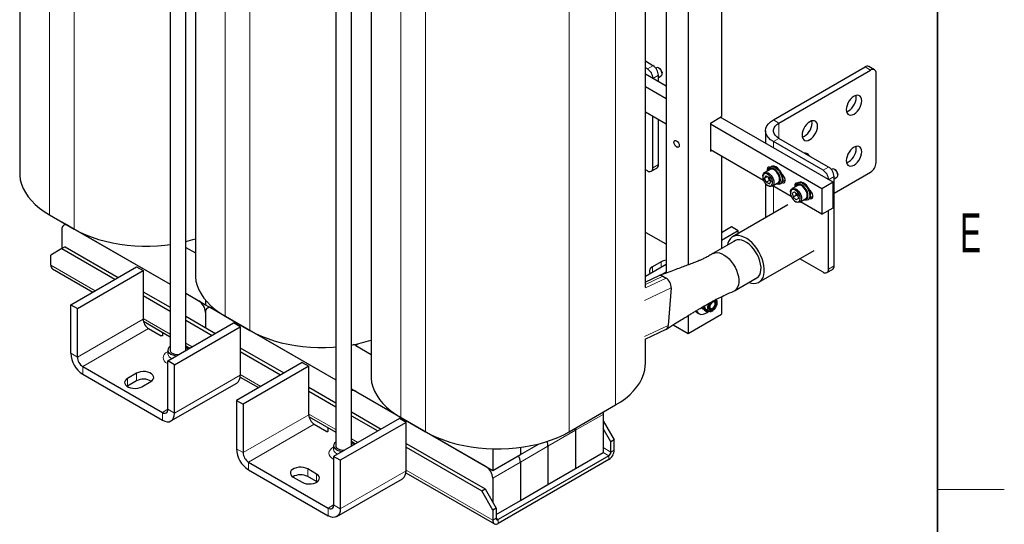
# Model space of a CAD drawing. Header units: millimetres. Extents: x 5 to 418, y 2 to 292.
# Tile 17 of 22: x 326 to 414, y 54 to 99. Entities that reach past the tile are written whole.
import ezdxf

# ---------------------------------------------------------------- set-up
doc = ezdxf.new("R2010")
doc.units = ezdxf.units.MM
doc.layers.add('SLD-0', color=7, linetype='Continuous')
doc.styles.add('SLDTEXTSTYLE0', font='TXT', dxfattribs={"width": 0.605})

msp = doc.modelspace()

# ---------------------------------------------------------------- linework, layer by layer
at = {"color": 7, "linetype": 'Continuous', "lineweight": 25}
for p, q in [((383.7032, 128.4007), (383.7032, 76.6574)), ((385.6831, 127.2577), (385.6831, 77.3919)), ((325.774, 125.0418), (325.774, 85.6029)), ((339.2474, 122.261), (339.2474, 69.7543)), ((340.6474, 69.7543), (340.6474, 122.261)), ((341.5142, 115.9552), (341.5142, 76.5163)), ((354.0967, 113.6888), (354.0967, 61.182)), ((355.4967, 61.182), (355.4967, 113.6888)), ((388.653, 109.8815), (388.653, 90.6764)), ((381.8395, 75.3575), (381.8395, 107.983)), ((357.2543, 106.8686), (357.2543, 67.4297)), ((382.5153, 95.2484), (381.8395, 95.6385)), ((382.0203, 94.9626), (381.8395, 95.067)), ((383.7032, 93.4195), (381.8395, 94.4954)), ((382.8286, 95.0567), (382.7683, 95.0219)), ((383.0994, 95.0008), (383.0387, 95.0359)), ((383.328, 94.6649), (383.3356, 94.5917)), ((383.3356, 94.5215), (383.3356, 94.5917)), ((393.3057, 90.3907), (401.5223, 95.1341)), ((393.8007, 90.105), (402.0173, 94.8483)), ((402.3672, 94.883), (401.8723, 95.1687)), ((402.5123, 86.5604), (402.5123, 94.5625)), ((383.0102, 93.8196), (383.0102, 94.3911)), ((383.0102, 94.1917), (383.2486, 94.3292)), ((383.7032, 92.2766), (381.8395, 93.3524)), ((383.7032, 89.9902), (381.8395, 91.0661)), ((382.5153, 86.1032), (382.5153, 90.676)), ((383.0102, 86.389), (383.0102, 90.3903)), ((387.663, 90.1049), (388.653, 90.6764)), ((387.663, 90.1049), (387.663, 87.59)), ((397.6615, 84.2186), (387.663, 89.9906)), ((398.6514, 84.7901), (388.5539, 90.6193)), ((392.6086, 89.4192), (392.6086, 88.2785)), ((384.402, 88.4441), (384.402, 88.3806)), ((397.7605, 85.876), (393.3057, 88.4477)), ((398.2555, 86.1618), (393.8007, 88.7334)), ((384.6382, 87.9715), (384.6931, 87.9397)), ((392.4359, 84.949), (387.663, 87.7043)), ((387.663, 87.59), (387.762, 87.6471)), ((396.3647, 87.3429), (396.304, 87.378)), ((388.653, 87.1328), (388.653, 78.8397)), ((382.0203, 85.8174), (381.8395, 85.9217)), ((382.3703, 85.7827), (382.8652, 86.0685)), ((393.0201, 85.9476), (392.5103, 85.6533)), ((393.1157, 86.2049), (393.0365, 86.1592)), ((398.5688, 85.9701), (398.5085, 85.9353)), ((398.7504, 83.8172), (402.0173, 85.7031)), ((398.8396, 85.9142), (398.7789, 85.9493)), ((392.3653, 85.3328), (392.3653, 85.2642)), ((392.6456, 85.3795), (392.5154, 85.1609)), ((392.7765, 85.3116), (392.5154, 85.1609)), ((392.6707, 84.7942), (392.5154, 85.1609)), ((392.6456, 85.3795), (392.931, 85.2314)), ((392.9676, 84.9656), (392.6707, 84.7942)), ((392.6707, 84.7942), (392.9561, 84.6461)), ((392.9676, 84.9656), (392.8338, 85.2819)), ((392.931, 85.2314), (393.0863, 84.8647)), ((392.9561, 84.6461), (393.0863, 84.8647)), ((392.9676, 84.9656), (393.0194, 85.0227)), ((393.0649, 84.9152), (392.9676, 84.9656)), ((393.2102, 84.4408), (393.72, 84.7352)), ((394.147, 85.305), (394.2351, 85.3558)), ((395.5906, 84.7762), (395.5114, 84.7305)), ((398.6514, 84.7901), (397.6615, 84.2186)), ((398.6514, 82.5038), (398.6514, 84.7901)), ((398.7504, 77.3023), (398.7504, 85.3044)), ((398.7504, 85.105), (398.9888, 85.2426)), ((399.0681, 85.5783), (399.0758, 85.505)), ((399.0758, 85.4349), (399.0758, 85.505)), ((392.6086, 84.6724), (392.6086, 81.6243)), ((392.8008, 84.5098), (392.8602, 84.4755)), ((394.9107, 83.5203), (393.2632, 84.4714)), ((393.9115, 84.6436), (393.9907, 84.6893)), ((394.8401, 83.9041), (394.8401, 83.8355)), ((395.495, 84.5189), (394.9851, 84.2246)), ((395.0002, 83.8307), (395.2036, 83.945)), ((395.0002, 83.8307), (395.0723, 83.4697)), ((395.4792, 83.6984), (395.2036, 83.945)), ((395.3693, 83.6412), (395.3314, 83.8306)), ((396.6219, 83.8762), (396.71, 83.9271)), ((397.6615, 84.2186), (397.6615, 81.9323)), ((395.3693, 83.6412), (395.0723, 83.4697)), ((395.0723, 83.4697), (395.3478, 83.2231)), ((395.2757, 83.0811), (395.335, 83.0468)), ((395.5507, 83.3402), (395.3478, 83.2231)), ((395.5513, 83.3375), (395.3478, 83.2231)), ((395.3693, 83.6412), (395.4756, 83.7016)), ((395.517, 83.509), (395.3693, 83.6412)), ((395.4792, 83.6984), (395.5513, 83.3375)), ((395.6851, 83.0121), (396.1949, 83.3064)), ((397.6615, 81.9323), (395.738, 83.0427)), ((396.3864, 83.2149), (396.4655, 83.2606)), ((394.6012, 82.7746), (389.6514, 79.9172)), ((397.6615, 81.9323), (398.6514, 82.5038)), ((398.2555, 77.0166), (398.2555, 82.2752)), ((328.4393, 81.8882), (330.6667, 80.6024)), ((329.553, 81.2453), (329.553, 81.2447)), ((329.553, 81.2447), (339.2474, 75.6482)), ((329.553, 80.5588), (329.553, 78.8441)), ((329.9009, 81.0438), (329.727, 80.9433)), ((330.1469, 80.9018), (339.2474, 75.6482)), ((381.9213, 80.2724), (381.8395, 80.3275)), ((389.5439, 80.7875), (388.653, 80.2732)), ((390.1379, 80.4446), (388.653, 79.5874)), ((390.1379, 80.4446), (389.5439, 80.7875)), ((390.1379, 80.198), (390.1379, 80.4446)), ((383.7032, 79.2437), (381.9213, 80.2724)), ((389.9847, 79.6085), (387.8885, 78.3984)), ((329.553, 78.8441), (328.563, 78.2724)), ((329.85, 79.0156), (329.553, 78.8441)), ((329.553, 78.8441), (334.3044, 76.1012)), ((329.85, 79.0156), (334.6014, 76.2726)), ((340.6474, 78.9553), (341.5142, 78.455)), ((392.0103, 75.8312), (396.96, 78.6886)), ((328.563, 77.3579), (328.563, 78.2724)), ((383.2577, 77.6721), (382.4658, 77.215)), ((397.7605, 76.7308), (395.6645, 77.9407)), ((328.708, 77.0374), (332.3171, 74.9539)), ((330.3449, 73.8154), (336.2351, 77.2158)), ((330.9389, 73.4725), (336.8291, 76.8729)), ((336.2351, 77.2158), (336.8291, 76.8729)), ((336.8291, 76.8729), (336.8291, 72.5289)), ((383.7032, 77.4158), (381.8395, 76.3399)), ((398.1105, 76.6961), (398.6054, 76.9818)), ((383.0479, 76.4157), (381.8395, 75.8413)), ((383.7032, 76.73), (383.2038, 76.4417)), ((383.392, 76.378), (383.689, 76.2065)), ((389.8134, 75.0641), (391.9096, 76.2742)), ((384.1404, 75.3263), (383.8945, 71.9686)), ((336.8291, 74.9866), (339.2474, 73.5905)), ((336.8291, 74.6437), (339.2474, 73.2476)), ((340.6474, 74.84), (341.8283, 74.1582)), ((340.6474, 74.84), (342.4223, 73.8153)), ((342.4223, 74.2286), (342.4223, 73.8153)), ((388.1515, 74.289), (388.1344, 74.3001)), ((388.653, 74.5236), (388.653, 72.9575)), ((330.3449, 69.4714), (330.3449, 73.8154)), ((330.3449, 73.8154), (330.9389, 73.4725)), ((330.9389, 69.1285), (330.9389, 73.4725)), ((342.4223, 73.8153), (354.0967, 67.0759)), ((342.7703, 73.6145), (342.5963, 73.514)), ((343.0163, 73.4724), (354.0967, 67.0759)), ((386.9571, 73.5159), (386.8734, 73.5642)), ((387.0093, 73.6449), (386.9571, 73.5159)), ((387.1248, 73.3366), (387.324, 73.2216)), ((387.2609, 73.4043), (387.5282, 73.25)), ((387.324, 73.2216), (387.4425, 73.2995)), ((387.5053, 73.2655), (387.5282, 73.25)), ((387.8165, 73.4708), (387.8511, 73.4908)), ((388.0874, 73.9), (388.0874, 73.94)), ((340.6474, 72.7823), (343.313, 71.2435)), ((340.6474, 72.4394), (343.016, 71.0721)), ((342.4223, 73.1294), (342.4223, 71.7577)), ((344.1795, 72.8016), (346.4069, 71.5158)), ((385.6831, 71.243), (388.653, 72.9575)), ((385.6831, 72.8434), (385.6831, 71.243)), ((386.4886, 73.0953), (386.647, 73.0039)), ((336.8542, 72.3348), (339.2474, 70.9532)), ((337.3241, 71.6715), (338.442, 71.0262)), ((339.0565, 68.7863), (344.9467, 72.1867)), ((339.6505, 68.4434), (345.5407, 71.8438)), ((345.5407, 71.8438), (344.9467, 72.1867)), ((345.5407, 71.8438), (345.5407, 67.4998)), ((381.8082, 70.7229), (383.7001, 71.6221)), ((384.3416, 72.0175), (385.6831, 71.243)), ((338.5615, 71.3491), (338.5615, 71.0547)), ((381.8395, 68.5441), (381.8395, 70.7378)), ((339.0514, 69.7572), (339.0514, 69.4142)), ((340.6474, 70.145), (341.0287, 69.9249)), ((345.5407, 69.9575), (349.4506, 67.7003)), ((355.8856, 70.1585), (357.2543, 69.3684)), ((345.5407, 69.6146), (349.1537, 67.5289)), ((331.4339, 68.2712), (338.5615, 64.1565)), ((339.6505, 68.4434), (339.0565, 68.7863)), ((339.0565, 64.4423), (339.0565, 68.7863)), ((339.6505, 64.0995), (339.6505, 68.4434)), ((351.0844, 68.6435), (345.1942, 65.2431)), ((351.6783, 68.3006), (345.7881, 64.9002)), ((351.0844, 68.6435), (351.6783, 68.3006)), ((351.6783, 63.9566), (351.6783, 68.3006)), ((331.4339, 67.5853), (338.5615, 63.4706)), ((336.2351, 67.6711), (335.4432, 67.214)), ((345.5295, 67.3266), (347.1664, 66.3817)), ((335.4432, 66.5281), (335.3973, 66.4995)), ((336.2351, 66.9853), (335.4432, 66.5281)), ((336.7301, 66.471), (337.5221, 66.9282)), ((339.3315, 63.3944), (345.2217, 66.7947)), ((351.6783, 66.4143), (354.0967, 65.0182)), ((355.4967, 66.2677), (368.161, 58.9567)), ((355.6396, 66.1851), (355.4967, 66.1026)), ((351.6783, 66.0714), (354.0967, 64.6753)), ((355.8856, 66.0431), (367.567, 59.2996)), ((345.1942, 65.2431), (345.7881, 64.9002)), ((345.1942, 65.2431), (345.1942, 60.8991)), ((345.7881, 64.9002), (345.7881, 60.5562)), ((375.0164, 62.4292), (379.1742, 64.8294)), ((351.7034, 63.7625), (354.0967, 62.3809)), ((359.7959, 63.6144), (353.9057, 60.2141)), ((355.4967, 64.21), (358.1622, 62.6713)), ((355.4967, 63.8671), (357.8652, 62.4998)), ((360.3899, 63.2715), (359.7959, 63.6144)), ((359.9197, 63.715), (362.1471, 62.4292)), ((378.0605, 63.9857), (378.0605, 60.5562)), ((352.1733, 63.0993), (353.2913, 62.4539)), ((353.4108, 62.4825), (353.4108, 62.7768)), ((360.3899, 63.2715), (354.4997, 59.8712)), ((360.3899, 58.9275), (360.3899, 63.2715)), ((378.0605, 63.414), (379.0504, 61.6994)), ((378.7535, 61.5279), (378.0605, 62.7282)), ((375.5856, 62.557), (375.5856, 59.1275)), ((353.9007, 61.1849), (353.9007, 60.8419)), ((355.4939, 61.1309), (355.4967, 61.2254)), ((355.4967, 61.5727), (355.8779, 61.3526)), ((360.3899, 61.3852), (367.468, 57.2991)), ((360.3899, 61.0423), (367.1711, 57.1277)), ((368.161, 60.8961), (368.161, 58.9567)), ((370.6359, 60.3854), (372.3092, 61.3514)), ((370.6359, 61.0261), (370.6359, 60.3854)), ((373.1108, 61.1282), (373.1108, 57.6988)), ((379.0504, 61.6994), (378.7535, 61.5279)), ((378.7535, 60.6134), (378.7535, 61.5279)), ((379.0504, 60.7848), (379.0504, 61.6994)), ((353.9057, 60.2141), (353.9057, 55.8701)), ((354.4997, 59.8712), (353.9057, 60.2141)), ((368.161, 58.9567), (370.6359, 60.3854)), ((378.5555, 60.2705), (368.656, 54.5556)), ((375.5856, 59.1275), (378.0605, 60.5562)), ((346.2831, 59.6989), (353.4108, 55.5842)), ((354.4997, 59.8712), (354.4997, 55.5272)), ((378.5555, 59.9275), (368.656, 54.2127)), ((370.6359, 59.6995), (370.6359, 56.2701)), ((373.1108, 57.6988), (375.5856, 59.1275)), ((346.2831, 59.013), (353.4108, 54.8983)), ((350.2924, 58.3559), (351.0844, 57.8987)), ((352.3713, 58.6417), (351.5794, 59.0989)), ((352.3713, 57.9558), (351.5794, 58.413)), ((360.3787, 58.7543), (368.306, 54.178)), ((368.161, 58.2708), (368.161, 56.0989)), ((352.4172, 57.9273), (352.3713, 57.9558)), ((354.1807, 54.8221), (360.0709, 58.2224)), ((370.6359, 56.2701), (373.1108, 57.6988)), ((367.1711, 57.1277), (367.468, 57.2991)), ((368.161, 55.413), (367.1711, 57.1277)), ((367.468, 57.2991), (368.458, 55.5845)), ((368.458, 55.5845), (368.161, 55.413)), ((368.458, 55.0128), (370.6359, 56.2701)), ((368.458, 55.5845), (368.458, 54.6699)), ((368.161, 55.413), (368.161, 54.4985))]:
    msp.add_line(p, q, dxfattribs=at)
at = {"color": 7, "linetype": 'Continuous', "lineweight": 18}
for p, q in [((328.4393, 121.3272), (328.4393, 81.8882)), ((330.6667, 120.0413), (330.6667, 80.6024)), ((344.1795, 112.2405), (344.1795, 72.8016)), ((346.4069, 110.9547), (346.4069, 71.5158)), ((379.1742, 104.2683), (379.1742, 64.8294)), ((359.9197, 103.1539), (359.9197, 63.715)), ((362.1471, 101.8681), (362.1471, 62.4292)), ((375.0164, 101.8681), (375.0164, 62.4292)), ((382.0203, 94.9626), (382.5153, 95.2484)), ((402.0173, 94.8483), (401.5223, 95.1341)), ((383.0102, 94.3911), (382.5153, 94.1053)), ((393.3057, 90.3907), (393.8007, 90.105)), ((393.8007, 88.7334), (393.8007, 90.105)), ((393.8007, 88.7334), (393.3057, 88.4477)), ((393.3057, 87.8761), (393.3057, 88.4477)), ((382.5153, 86.1032), (383.0102, 86.389)), ((397.7605, 85.876), (398.2555, 86.1618)), ((394.3699, 84.9756), (394.1186, 84.8305)), ((398.7504, 85.3044), (398.2555, 85.0187)), ((393.3057, 82.0268), (393.3057, 84.4468)), ((396.8448, 83.5469), (396.5934, 83.4018)), ((381.8395, 80.2252), (381.9213, 80.2724)), ((383.2577, 77.1586), (383.2577, 77.6721)), ((328.563, 77.3579), (332.5222, 75.0723)), ((382.4658, 76.7014), (382.4658, 77.215)), ((398.2555, 77.0166), (398.7504, 77.3023)), ((381.8393, 75.3274), (383.689, 76.2065)), ((381.8395, 75.6401), (383.392, 76.378)), ((381.7709, 74.2), (384.1404, 75.3263)), ((330.9389, 69.1285), (336.8291, 72.5289)), ((336.8291, 72.586), (339.2474, 71.1899)), ((337.3241, 71.6715), (331.4339, 68.2712)), ((381.7709, 70.9592), (383.8945, 71.9686)), ((340.6474, 70.3817), (341.2338, 70.0433)), ((356.223, 70.3533), (355.8856, 70.1585)), ((330.9389, 69.1285), (330.3449, 69.4714)), ((331.4339, 68.2712), (331.4339, 67.5853)), ((335.4432, 66.5281), (335.4432, 67.214)), ((336.2351, 66.9853), (336.2351, 67.6711)), ((339.6505, 64.0995), (345.5407, 67.4998)), ((345.5407, 67.5569), (347.3715, 66.5)), ((339.0565, 64.4423), (338.5615, 64.1565)), ((339.0565, 64.4423), (339.6505, 64.0995)), ((338.5615, 64.1565), (338.5615, 63.4706)), ((351.6783, 63.9566), (345.7881, 60.5562)), ((351.6783, 64.0137), (354.0967, 62.6177)), ((378.0605, 63.9857), (375.5856, 62.557)), ((346.2831, 59.6989), (352.1733, 63.0993)), ((355.4967, 61.8094), (356.083, 61.471)), ((375.5856, 62.557), (373.1108, 61.1282)), ((345.7881, 60.5562), (345.1942, 60.8991)), ((373.1108, 61.1282), (370.6359, 59.6995)), ((378.7535, 60.6134), (378.0605, 61.0134)), ((354.1631, 60.4762), (354.2692, 60.4239)), ((378.0605, 60.5562), (378.5555, 60.2705)), ((378.5555, 60.2705), (378.5555, 59.9275)), ((378.7535, 60.6134), (379.0504, 60.7848)), ((346.2831, 59.6989), (346.2831, 59.013)), ((370.6359, 59.6995), (368.161, 58.2708)), ((351.5794, 58.413), (351.5794, 59.0989)), ((352.3713, 57.9558), (352.3713, 58.6417)), ((360.3899, 58.9275), (354.4997, 55.5272)), ((360.3899, 58.9847), (368.161, 54.4985)), ((353.4108, 55.5842), (353.9057, 55.87)), ((353.4108, 55.5842), (353.4108, 54.8983)), ((353.9057, 55.8701), (354.4997, 55.5272)), ((368.458, 54.6699), (368.161, 54.4985)), ((368.656, 54.5556), (368.458, 54.6699)), ((368.656, 54.5556), (368.656, 54.2127))]:
    msp.add_line(p, q, dxfattribs=at)
at = {"color": 7, "linetype": 'Continuous', "lineweight": 25, "flags": 128}
for points in [[(383.326, 94.6136), (383.283, 94.7467), (383.2106, 94.8733), (383.1174, 94.9782), (383.0147, 95.0486), (382.9149, 95.0762), (382.83, 95.0575), (382.8286, 95.0567)], [(399.8394, 91.3048), (399.8568, 91.1367), (399.908, 90.9972), (399.9906, 90.8931), (400.1003, 90.8297), (400.2317, 90.8103), (400.3782, 90.8356), (400.5324, 90.9046), (400.6866, 91.0137), (400.833, 91.1574), (400.9644, 91.3286), (401.0741, 91.5186), (401.1567, 91.718), (401.2079, 91.9167), (401.2253, 92.1048), (401.2079, 92.2729), (401.1567, 92.4124), (401.0741, 92.5165), (400.9644, 92.5798), (400.833, 92.5993), (400.6866, 92.574), (400.5324, 92.505), (400.3782, 92.3959), (400.2317, 92.2522), (400.1003, 92.081), (399.9906, 91.891), (399.908, 91.6916), (399.8568, 91.4928), (399.8394, 91.3048)], [(399.862, 91.1151), (399.8832, 91.1214), (400.0374, 91.1903), (400.1916, 91.2994), (400.338, 91.4431), (400.4694, 91.6143), (400.5792, 91.8044), (400.6617, 92.0038), (400.713, 92.2025), (400.7303, 92.3906), (400.713, 92.5586), (400.7078, 92.5802)], [(393.3057, 88.4477), (393.0632, 88.6116), (392.868, 88.7955), (392.7251, 88.9946), (392.6379, 89.2043), (392.6086, 89.4192), (392.6379, 89.6342), (392.7251, 89.8438), (392.868, 90.043), (393.0632, 90.2268), (393.3057, 90.3907)], [(393.8007, 88.7334), (393.6125, 88.8629), (393.466, 89.0093), (393.3659, 89.1682), (393.315, 89.3347), (393.315, 89.5037), (393.3659, 89.6702), (393.466, 89.8291), (393.6125, 89.9755), (393.8007, 90.105)], [(397.2655, 89.8189), (397.2481, 89.9869), (397.1969, 90.1265), (397.1143, 90.2305), (397.0046, 90.2939), (396.8732, 90.3134), (396.7268, 90.288), (396.5726, 90.2191), (396.4184, 90.11), (396.2719, 89.9662), (396.1405, 89.7951), (396.0308, 89.605), (395.9482, 89.4056), (395.897, 89.2069), (395.8796, 89.0188), (395.897, 88.8508), (395.9482, 88.7112), (396.0308, 88.6072), (396.1405, 88.5438), (396.2719, 88.5243), (396.4184, 88.5497), (396.5726, 88.6186), (396.7268, 88.7277), (396.8732, 88.8715), (397.0046, 89.0426), (397.1143, 89.2327), (397.1969, 89.4321), (397.2481, 89.6308), (397.2655, 89.8189)], [(396.7705, 90.1046), (396.7532, 90.2727), (396.748, 90.2943)], [(384.5477, 88.0445), (384.4711, 88.1479), (384.4199, 88.266), (384.402, 88.3807), (384.42, 88.4747), (384.4712, 88.5336), (384.5479, 88.5485), (384.6383, 88.517), (384.7287, 88.444), (384.8053, 88.3406), (384.8565, 88.2225), (384.8745, 88.1078), (384.8565, 88.0138), (384.8052, 87.9549), (384.7285, 87.94), (384.6381, 87.9715), (384.5477, 88.0445)], [(396.2889, 87.3863), (396.1884, 87.4177), (396.1037, 87.4039)], [(401.2253, 87.5322), (401.2079, 87.7002), (401.1567, 87.8398), (401.0741, 87.9439), (400.9644, 88.0072), (400.833, 88.0267), (400.6866, 88.0013), (400.5324, 87.9324), (400.3782, 87.8233), (400.2317, 87.6796), (400.1003, 87.5084), (399.9906, 87.3183), (399.908, 87.1189), (399.8568, 86.9202), (399.8394, 86.7321), (399.8568, 86.5641), (399.908, 86.4245), (399.9906, 86.3205), (400.1003, 86.2571), (400.2317, 86.2376), (400.3782, 86.263), (400.5324, 86.332), (400.6866, 86.441), (400.833, 86.5848), (400.9644, 86.756), (401.0741, 86.946), (401.1567, 87.1454), (401.2079, 87.3441), (401.2253, 87.5322)], [(400.7303, 87.8179), (400.713, 87.986), (400.7078, 88.0076)], [(325.774, 85.6029), (325.7803, 85.4065), (325.8312, 85.0147), (325.9326, 84.6262), (326.084, 84.2432), (326.2846, 83.8678), (326.5332, 83.5021), (326.8285, 83.1482), (327.1688, 82.808), (327.5521, 82.4834), (327.9764, 82.1762), (328.4393, 81.8882)], [(392.3653, 85.3328), (392.3711, 85.4173), (392.4098, 85.5441), (392.4819, 85.634), (392.582, 85.6804), (392.7028, 85.6799), (392.8352, 85.6324)], [(392.998, 86.1326), (392.9482, 86.1455), (392.8514, 86.1369), (392.7796, 86.0795), (392.7414, 85.9803), (392.7414, 85.8513), (392.7526, 85.7932)], [(392.8352, 85.6324), (392.9695, 85.5415), (393.0957, 85.4139), (393.2044, 85.2591), (393.2876, 85.0886), (393.3392, 84.9151), (393.3551, 84.7513), (393.3344, 84.6094), (393.2785, 84.5), (393.1916, 84.4312), (393.0802, 84.4081), (392.9524, 84.4323), (392.8602, 84.4755)], [(392.8615, 85.8561), (392.8825, 85.9525), (392.9432, 86.0748), (393.0346, 86.1581), (393.1517, 86.1973), (393.2874, 86.1903), (393.434, 86.1375), (393.5829, 86.0418), (393.7255, 85.909), (393.8535, 85.7466), (393.9594, 85.5642), (394.0371, 85.3723), (394.0821, 85.1822), (394.0918, 85.0047)], [(393.9335, 85.0098), (393.923, 85.178), (393.8765, 85.3584), (393.7971, 85.5386), (393.6904, 85.7063), (393.5635, 85.8501), (393.4251, 85.9603), (393.2846, 86.0292), (393.1517, 86.0522), (393.0353, 86.0278), (392.9434, 85.9575), (392.893, 85.8743)], [(394.171, 85.0504), (394.1613, 85.2279), (394.1163, 85.4181), (394.0386, 85.6099), (393.9327, 85.7924), (393.8047, 85.9547), (393.6621, 86.0876), (393.5132, 86.1832), (393.3666, 86.236), (393.2309, 86.2431), (393.1157, 86.2049)], [(393.72, 84.7352), (393.7884, 84.7943), (393.8443, 84.9037), (393.865, 85.0456), (393.849, 85.2094), (393.7975, 85.383), (393.7143, 85.5535), (393.6055, 85.7082), (393.4793, 85.8358), (393.345, 85.9267)], [(399.0662, 85.527), (399.0232, 85.6601), (398.9508, 85.7867), (398.8576, 85.8915), (398.7549, 85.962), (398.6551, 85.9896), (398.5702, 85.9709), (398.5688, 85.9701)], [(392.7788, 85.5279), (392.6571, 85.5706), (392.5471, 85.5681), (392.4577, 85.5206), (392.396, 85.432), (392.3671, 85.3095), (392.3734, 85.1629), (392.4143, 85.0041), (392.4865, 84.8461), (392.5842, 84.7015), (392.6994, 84.5822), (392.8229, 84.4977), (392.9445, 84.455), (393.0546, 84.4575), (393.144, 84.5049), (393.2057, 84.5935), (393.2346, 84.7161), (393.2283, 84.8627), (393.1874, 85.0215), (393.1152, 85.1795), (393.0175, 85.3241), (392.9023, 85.4434), (392.7788, 85.5279)], [(394.0918, 85.0047), (394.0655, 84.8503), (394.0049, 84.7279), (393.9134, 84.6447), (393.7964, 84.6055), (393.6606, 84.6125), (393.5615, 84.6436)], [(394.0828, 84.772), (394.1582, 84.7487), (394.255, 84.7574), (394.3268, 84.8148), (394.365, 84.9139), (394.365, 85.043), (394.3268, 85.1863), (394.255, 85.3266), (394.1582, 85.447), (394.0828, 85.5107)], [(395.4729, 84.7039), (395.4231, 84.7168), (395.3263, 84.7081), (395.2545, 84.6508), (395.2163, 84.5516), (395.2163, 84.4225), (395.2275, 84.3645)], [(395.3364, 84.4274), (395.3574, 84.5238), (395.418, 84.6461), (395.5095, 84.7294), (395.6265, 84.7686), (395.7623, 84.7616), (395.9089, 84.7088), (396.0578, 84.6131), (396.2004, 84.4803), (396.3284, 84.3179), (396.4343, 84.1355), (396.512, 83.9436), (396.557, 83.7534), (396.5666, 83.576)], [(396.6458, 83.6217), (396.6362, 83.7992), (396.5912, 83.9894), (396.5135, 84.1812), (396.4076, 84.3636), (396.2796, 84.526), (396.137, 84.6588), (395.9881, 84.7545), (395.8415, 84.8073), (395.7057, 84.8143), (395.5906, 84.7762)], [(394.8401, 83.9041), (394.8461, 83.9888), (394.8848, 84.1155), (394.9569, 84.2054), (395.0571, 84.2517), (395.1778, 84.2511), (395.3103, 84.2036), (395.4446, 84.1126), (395.5708, 83.985), (395.6795, 83.8302), (395.7626, 83.6597), (395.8141, 83.4861)], [(395.6972, 83.4677), (395.6492, 83.6274), (395.5709, 83.7836), (395.4687, 83.9236), (395.3508, 84.0362), (395.2269, 84.1121), (395.107, 84.1452), (395.0007, 84.1329), (394.9167, 84.0761), (394.8617, 83.9794), (394.8403, 83.8508), (394.8542, 83.7005), (394.9023, 83.5408), (394.9806, 83.3846), (395.0828, 83.2445), (395.2006, 83.132), (395.3245, 83.0561), (395.4445, 83.0229), (395.5508, 83.0353), (395.6348, 83.0921), (395.6897, 83.1887), (395.7111, 83.3174), (395.6972, 83.4677)], [(396.4084, 83.5811), (396.3978, 83.7493), (396.3513, 83.9297), (396.272, 84.1099), (396.1652, 84.2776), (396.0383, 84.4214), (395.9, 84.5315), (395.7595, 84.6005), (395.6266, 84.6235), (395.5102, 84.5991), (395.4183, 84.5288), (395.3679, 84.4456)], [(396.3239, 83.7804), (396.2724, 83.954), (396.1893, 84.1245), (396.0806, 84.2793), (395.9544, 84.4069), (395.8201, 84.4979), (395.6877, 84.5454), (395.5669, 84.5461), (395.495, 84.5189)], [(396.5577, 83.3433), (396.6331, 83.32), (396.7299, 83.3287), (396.8017, 83.386), (396.8399, 83.4852), (396.8399, 83.6143), (396.8017, 83.7576), (396.7299, 83.8979), (396.6331, 84.0183), (396.5577, 84.082)], [(395.8141, 83.4861), (395.83, 83.3223), (395.8092, 83.1805), (395.7533, 83.0712), (395.6664, 83.0024), (395.5548, 82.9793), (395.427, 83.0037), (395.335, 83.0468)], [(396.5666, 83.576), (396.5404, 83.4216), (396.4797, 83.2992), (396.3883, 83.216), (396.2712, 83.1768), (396.1355, 83.1838), (396.0363, 83.2149)], [(330.6667, 80.6024), (331.1655, 80.3352), (331.6976, 80.0903), (332.2598, 79.8689), (332.8492, 79.6725), (333.4623, 79.5021), (334.0958, 79.3585), (334.7461, 79.2427), (335.4095, 79.1553), (336.0825, 79.0968), (336.7611, 79.0674), (337.4416, 79.0674), (338.1202, 79.0968), (338.7931, 79.1553), (339.2474, 79.2119)], [(391.1114, 75.8134), (391.3446, 75.745), (391.5702, 75.7207), (391.78, 75.7423), (391.9696, 75.8093), (392.135, 75.9203), (392.2725, 76.073), (392.3793, 76.264), (392.4531, 76.4894), (392.4923, 76.7443), (392.4962, 77.0233), (392.4645, 77.3204), (392.398, 77.6293), (392.2981, 77.9434), (392.167, 78.2561), (392.0073, 78.5606), (391.8226, 78.8505), (391.6167, 79.1195), (391.3941, 79.3621), (391.1595, 79.5729), (390.9179, 79.7475), (390.6745, 79.8822), (390.4343, 79.9741), (390.2026, 80.0212), (389.9843, 80.0226), (389.7841, 79.9782), (389.6061, 79.889), (389.4543, 79.7568), (389.3318, 79.5844), (389.2412, 79.3757), (389.1866, 79.1477)], [(391.677, 76.1399), (391.6772, 76.14), (391.8392, 76.2193), (391.9752, 76.3415), (392.0815, 76.5034), (392.1555, 76.7008), (392.1951, 76.9286), (392.1994, 77.1809), (392.1682, 77.4511), (392.1024, 77.7323), (392.0037, 78.0172), (391.8746, 78.2983), (391.7185, 78.5685), (391.5393, 78.8207), (391.3419, 79.0484), (391.1312, 79.2456), (390.9127, 79.4074), (390.6921, 79.5294), (390.4751, 79.6086), (390.2673, 79.6429), (390.0741, 79.6313), (389.9005, 79.5743), (389.7521, 79.4742)], [(387.8992, 78.4044), (387.908, 78.4092), (388.0777, 78.4712), (388.2674, 78.4882), (388.4722, 78.4596), (388.6869, 78.3863), (388.9058, 78.2701), (389.1232, 78.1141), (389.3336, 77.9223), (389.5315, 77.6996), (389.7118, 77.4518), (389.8698, 77.1854), (390.0014, 76.9072), (390.1032, 76.6244), (390.1726, 76.3444), (390.2077, 76.0745), (390.2077, 75.8215), (390.1726, 75.5921), (390.1032, 75.3922), (390.0014, 75.227), (389.8698, 75.1007), (389.7528, 75.0333)], [(382.4658, 77.215), (382.3305, 77.1153), (382.2404, 76.9998), (382.2009, 76.8752), (382.2141, 76.7488), (382.2794, 76.6279), (382.2985, 76.6049)], [(341.5142, 76.5163), (341.5205, 76.3199), (341.5714, 75.9281), (341.6728, 75.5396), (341.8242, 75.1566), (342.0248, 74.7812), (342.2734, 74.4155), (342.5687, 74.0616), (342.909, 73.7213), (343.2923, 73.3968), (343.7166, 73.0896), (344.1795, 72.8016)], [(387.7801, 74.0833), (387.8832, 74.1427), (387.9801, 74.1577), (388.059, 74.1266), (388.1105, 74.0531), (388.1283, 73.9461), (388.1103, 73.8184), (388.0586, 73.6855), (387.9795, 73.5634), (387.8825, 73.4668), (387.7794, 73.4074), (387.6825, 73.3924), (387.6036, 73.4234), (387.5521, 73.497), (387.5343, 73.604), (387.5523, 73.7317), (387.604, 73.8646), (387.6831, 73.9867), (387.7801, 74.0833)], [(387.5883, 73.3448), (387.6189, 73.332), (387.7205, 73.3284), (387.8341, 73.3731), (387.9474, 73.4615), (388.0482, 73.5838), (388.1254, 73.7268), (388.1708, 73.8751), (388.1793, 74.0125), (388.1502, 74.1242), (388.0865, 74.1981), (388.0823, 74.2007)], [(387.614, 73.4158), (387.6677, 73.4009), (387.7645, 73.416), (387.8677, 73.4754), (387.9646, 73.572), (388.0437, 73.6941), (388.0954, 73.827), (388.1134, 73.9547), (388.0956, 74.0617), (388.0442, 74.1352), (388.0337, 74.1428)], [(386.3409, 73.2354), (386.3954, 73.1681), (386.4886, 73.0953)], [(387.3595, 73.3474), (387.2794, 73.3614), (387.1924, 73.4202), (387.1356, 73.5202), (387.1135, 73.6533), (387.1144, 73.7071)], [(387.6275, 73.4563), (387.5758, 73.5103), (387.55, 73.6049), (387.5602, 73.7236), (387.605, 73.8504), (387.6784, 73.9682), (387.7703, 74.061)], [(388.0474, 74.0288), (387.9821, 74.0663), (387.8969, 74.0577), (387.8047, 74.0044), (387.7196, 73.9144), (387.6545, 73.8014), (387.6193, 73.6827), (387.6194, 73.5763), (387.6548, 73.4985), (387.7201, 73.461), (387.8053, 73.4695), (387.8975, 73.5229), (387.9826, 73.6129), (388.0477, 73.7258), (388.0829, 73.8445), (388.0828, 73.9509), (388.0474, 74.0288)], [(346.4069, 71.5158), (346.9057, 71.2486), (347.4378, 71.0036), (348, 70.7823), (348.5894, 70.5859), (349.2025, 70.4154), (349.836, 70.2719), (350.4863, 70.1561), (351.1497, 70.0687), (351.8227, 70.0102), (352.5013, 69.9808), (353.1818, 69.9808), (353.8604, 70.0102), (354.0967, 70.0273)], [(338.5615, 71.0547), (338.5585, 71.043), (338.5497, 71.0323), (338.5359, 71.0235), (338.5183, 71.0174), (338.4984, 71.0145), (338.4779, 71.0151), (338.4585, 71.0191), (338.442, 71.0262)], [(339.2474, 70.0801), (339.2421, 70.0762), (339.1304, 69.9695), (339.0661, 69.8504), (339.0531, 69.7259), (339.092, 69.6033), (339.1807, 69.4896), (339.3139, 69.3914), (339.4839, 69.3145), (339.6809, 69.2634), (339.8478, 69.2431)], [(339.2474, 69.7976), (339.2476, 69.7156), (339.293, 69.6082), (339.3869, 69.5118), (339.5224, 69.4336), (339.6894, 69.3794), (339.8755, 69.3532), (340.041, 69.3547)], [(340.6447, 69.7032), (340.6505, 69.7433), (340.6474, 69.7976)], [(355.8856, 70.1585), (355.7698, 70.2122), (355.6664, 70.2366)], [(379.1742, 64.8294), (379.6371, 65.1174), (380.0614, 65.4245), (380.4447, 65.7491), (380.785, 66.0893), (381.0802, 66.4433), (381.3289, 66.809), (381.5294, 67.1844), (381.6809, 67.5674), (381.7823, 67.9559), (381.8332, 68.3476), (381.8395, 68.5441)], [(335.4432, 67.214), (335.3079, 67.1143), (335.2178, 66.9988), (335.1783, 66.8742), (335.1915, 66.7478), (335.2568, 66.6269), (335.3703, 66.5185), (335.5254, 66.429), (335.7132, 66.3634), (335.9226, 66.3258), (336.1416, 66.3181), (336.3574, 66.3409), (336.5574, 66.3929), (336.7301, 66.471)], [(337.5221, 66.9282), (337.6574, 67.0279), (337.7474, 67.1434), (337.7869, 67.268), (337.7737, 67.3944), (337.7084, 67.5153), (337.5949, 67.6237), (337.4398, 67.7132), (337.2521, 67.7787), (337.0426, 67.8164), (336.8237, 67.8241), (336.6079, 67.8012), (336.4078, 67.7492), (336.2351, 67.6711)], [(357.2543, 67.4297), (357.2607, 67.2332), (357.3116, 66.8415), (357.413, 66.453), (357.5644, 66.07), (357.765, 65.6946), (358.0136, 65.3289), (358.3089, 64.9749), (358.6492, 64.6347), (359.0325, 64.3101), (359.4568, 64.003), (359.9197, 63.715)], [(338.5615, 63.4706), (338.774, 63.3721), (338.9782, 63.3258), (339.1665, 63.3333), (339.3315, 63.3944), (339.4669, 63.5068), (339.5676, 63.6661), (339.6295, 63.8662), (339.6505, 64.0995)], [(378.0403, 64.1748), (378.0491, 64.1261), (378.0605, 63.9857)], [(375.5654, 62.7461), (375.5742, 62.6974), (375.5856, 62.557)], [(375.5856, 62.557), (375.5742, 62.6974), (375.5654, 62.7461)], [(353.2913, 62.4539), (353.3078, 62.4468), (353.3271, 62.4428), (353.3476, 62.4422), (353.3675, 62.4451), (353.3852, 62.4512), (353.399, 62.46), (353.4077, 62.4707), (353.4108, 62.4825)], [(362.1471, 62.4292), (362.6459, 62.1619), (363.178, 61.917), (363.7402, 61.6957), (364.3296, 61.4993), (364.9427, 61.3288), (365.5762, 61.1853), (366.2265, 61.0695), (366.8899, 60.9821), (367.5629, 60.9235), (368.2415, 60.8942), (368.922, 60.8942), (369.6006, 60.9235), (370.2735, 60.9821), (370.937, 61.0695), (371.5873, 61.1853), (372.2208, 61.3288), (372.8339, 61.4993), (373.4232, 61.6957), (373.9855, 61.917), (374.5175, 62.1619), (375.0164, 62.4292)], [(354.0967, 61.5078), (354.0914, 61.5039), (353.9796, 61.3972), (353.9154, 61.2781), (353.9023, 61.1537), (353.9413, 61.031), (354.0299, 60.9173), (354.1631, 60.8191)], [(351.5794, 59.0989), (351.4067, 59.177), (351.2066, 59.2289), (350.9908, 59.2518), (350.7719, 59.2441), (350.5624, 59.2064), (350.3747, 59.1409), (350.2195, 59.0514), (350.1061, 58.943), (350.0408, 58.8221), (350.0275, 58.6957), (350.0671, 58.5711), (350.1571, 58.4556), (350.2924, 58.3559)], [(351.0844, 57.8987), (351.2571, 57.8206), (351.4571, 57.7687), (351.6729, 57.7458), (351.8919, 57.7535), (352.1013, 57.7912), (352.2891, 57.8567), (352.4442, 57.9462), (352.5577, 58.0546), (352.6229, 58.1755), (352.6362, 58.3019), (352.5966, 58.4265), (352.5066, 58.542), (352.3713, 58.6417)], [(354.4997, 55.5272), (354.4788, 55.2939), (354.4168, 55.0938), (354.3162, 54.9345), (354.1808, 54.8221), (354.0157, 54.761), (353.8275, 54.7535), (353.6232, 54.7999), (353.4108, 54.8983)]]:
    msp.add_lwpolyline(points, dxfattribs=at)
at = {"color": 7, "linetype": 'Continuous', "lineweight": 18, "flags": 128}
for points in [[(387.5279, 73.9496), (387.4638, 73.8176), (387.4165, 73.6605), (387.4028, 73.5126), (387.4239, 73.3859), (387.4779, 73.2908), (387.5053, 73.2655)], [(339.0565, 68.5122), (339.0169, 68.5341), (338.8532, 68.6492), (338.7316, 68.7806), (338.6567, 68.9231), (338.6314, 69.0713), (338.6567, 69.2195), (338.7316, 69.362), (338.8532, 69.4934), (339.0169, 69.6085), (339.0514, 69.6277)], [(353.9057, 59.9399), (353.8661, 59.9618), (353.7025, 60.0769), (353.5809, 60.2083), (353.506, 60.3508), (353.4807, 60.499), (353.506, 60.6472), (353.5809, 60.7897), (353.7025, 60.9211), (353.8661, 61.0362), (353.9007, 61.0554)]]:
    msp.add_lwpolyline(points, dxfattribs=at)
at = {"color": 7, "linetype": 'Continuous', "lineweight": 25}
for centre, radius, start, end in [((381.4406, 94.0564), 1.0758, 2.605478, 57.394522), ((381.9356, 94.3422), 1.0758, 2.605478, 57.394522), ((382.823, 94.567), 0.5144, 10.968521, 57.494579), ((383.0834, 94.5269), 0.2576, 309.880125, 19.670266), ((401.7273, 94.8479), 0.3521, 65.692881, 125.617577), ((402.2105, 94.6114), 0.3057, 350.785963, 129.203285), ((395.3709, 90.1242), 1.3998, 292.305684, 359.197994), ((395.9861, 86.8657), 0.6022, 30.655015, 59.815033), ((399.3307, 87.8375), 1.3998, 292.305684, 359.197994), ((396.0951, 86.9197), 0.5018, 27.599538, 57.496932), ((401.4376, 86.6093), 1.0758, 302.605478, 357.394522), ((382.2135, 86.0543), 0.3057, 230.796715, 9.214037), ((382.6773, 86.3466), 0.3357, 304.056351, 7.25583), ((393.164, 85.6488), 0.3316, 56.91357, 115.713991), ((397.1808, 84.9698), 1.0758, 2.605478, 57.394522), ((397.6758, 85.2555), 1.0758, 2.605478, 57.394522), ((398.5632, 85.4804), 0.5144, 10.968521, 57.494579), ((393.6189, 84.977), 0.3163, 265.291612, 5.948104), ((393.7695, 85.0253), 0.4022, 303.357622, 3.581354), ((398.8236, 85.4403), 0.2576, 309.880125, 19.670266), ((396.0938, 83.5483), 0.3163, 265.291612, 5.948104), ((395.9235, 83.6348), 0.426, 309.569858, 19.980533), ((396.2444, 83.5966), 0.4022, 303.357622, 3.581354), ((329.9151, 80.6175), 0.3668, 50.796715, 189.214037), ((337.6049, 91.9617), 12.8481, 283.698193, 287.713959), ((383.8482, 76.5834), 1.2386, 96.721587, 118.470885), ((328.906, 77.3201), 0.3451, 173.701152, 234.986667), ((397.9537, 76.9676), 0.3057, 230.796715, 9.214037), ((398.4175, 77.2599), 0.3357, 304.056351, 7.25583), ((383.1847, 76.0749), 0.3672, 55.626677, 111.860258), ((383.1396, 75.3689), 1.0017, 357.561172, 56.741846), ((341.1327, 73.0708), 1.2909, 2.605478, 57.394522), ((387.9239, 73.9166), 0.2108, 67.237485, 136.757143), ((342.7844, 73.1882), 0.3668, 50.796715, 189.214037), ((386.8833, 73.4153), 0.4716, 194.852356, 261.993865), ((386.7997, 73.9706), 1.0225, 271.003869, 315.280822), ((387.4633, 73.6663), 0.3311, 170.759543, 232.312437), ((337.9038, 72.5778), 1.0758, 182.605478, 237.394522), ((383.5131, 71.9548), 0.3816, 299.326415, 2.064575), ((353.2066, 83.3619), 13.3541, 279.874588, 287.644623), ((340.4003, 69.7017), 0.452, 14.486529, 56.849129), ((332.7092, 69.579), 2.3667, 182.605478, 237.394522), ((332.0136, 69.1774), 1.0758, 182.605478, 237.394522), ((336.8759, 65.7716), 1.3724, 59.717852, 117.83056), ((344.8081, 67.4065), 0.7385, 304.056351, 7.25583), ((355.6346, 65.6857), 0.4368, 54.915816, 108.401969), ((338.7547, 64.3934), 0.3057, 230.796715, 9.214037), ((352.753, 64.0055), 1.0758, 182.605478, 237.394522), ((347.5584, 61.0067), 2.3667, 182.605478, 237.394522), ((354.4171, 61.197), 0.3217, 174.947689, 248.503091), ((354.7912, 61.8468), 1.0691, 242.599318, 275.311877), ((355.2495, 61.1294), 0.452, 14.486529, 56.849129), ((371.9886, 61.1026), 1.1224, 1.307321, 23.832748), ((346.8628, 60.6051), 1.0758, 182.605478, 237.394522), ((354.7572, 61.9229), 1.2535, 241.708435, 267.246553), ((369.411, 59.6541), 1.2257, 2.12362, 30.977841), ((369.3927, 59.6487), 1.2442, 2.34267, 30.758791), ((377.9758, 60.8337), 1.0758, 302.605478, 357.394522), ((378.3236, 60.633), 0.4303, 302.605478, 357.394522), ((366.8714, 58.2121), 1.2909, 2.605478, 57.394522), ((350.9384, 57.2106), 1.3625, 61.937001, 120.514587), ((359.6353, 58.8442), 0.7592, 305.013333, 6.298848), ((353.604, 55.8211), 0.3057, 230.796715, 9.214037), ((368.4628, 54.4495), 0.3057, 170.785963, 309.203285), ((368.5787, 54.6504), 0.1223, 170.785963, 309.203285)]:
    msp.add_arc(centre, radius, start, end, dxfattribs=at)
at = {"color": 7, "linetype": 'Continuous', "lineweight": 18}
for centre, radius, start, end in [((339.5596, 69.4909), 0.5141, 188.715148, 254.230215), ((354.3345, 60.8764), 0.4353, 184.860532, 246.821948)]:
    msp.add_arc(centre, radius, start, end, dxfattribs=at)
at = {"color": 7, "linetype": 'Continuous', "lineweight": 25}
for points, knots in [([(387.8943, 78.4016), (387.7751, 78.3335), (387.5563, 78.2085), (387.2265, 78.0296), (386.9373, 77.8876), (386.6824, 77.7763), (386.48, 77.6952), (386.3162, 77.6326), (386.132, 77.5619), (385.8454, 77.4526), (385.454, 77.3053), (384.9597, 77.121), (384.3996, 76.9136), (383.7651, 76.6798), (383.312, 76.5137), (383.0704, 76.4252)], [0, 0, 0, 0, 0.10487536, 0.19242124, 0.26356669, 0.31929691, 0.36263837, 0.39489929, 0.43067304, 0.47647911, 0.56101965, 0.65237651, 0.7523425, 0.86797453, 1, 1, 1, 1]), ([(383.727, 71.6368), (383.9711, 71.7881), (384.4143, 72.0628), (385.0117, 72.4315), (385.476, 72.7168), (385.834, 72.9358), (386.1397, 73.1221), (386.4394, 73.304), (386.7433, 73.4873), (387.0403, 73.664), (387.3375, 73.837), (387.6503, 74.0126), (388.0167, 74.2086), (388.4771, 74.4424), (389.064, 74.7232), (389.5093, 74.9236), (389.753, 75.0333)], [0, 0, 0, 0, 0.1304009, 0.2368144, 0.3192622, 0.3778181, 0.4270645, 0.4784874, 0.5312582, 0.5807757, 0.6275011, 0.6780219, 0.7338322, 0.8041667, 0.8928348, 1, 1, 1, 1]), ([(388.0392, 74.2179), (388.0393, 74.2179), (388.0567, 74.2172), (388.0685, 74.2083), (388.0803, 74.1995)], [0, 0, 0, 0, 0.00533437, 1, 1, 1, 1]), ([(388.1549, 73.5882), (388.1804, 73.6372), (388.216, 73.7058), (388.25, 73.8096), (388.2699, 73.8952), (388.2788, 73.9918), (388.2727, 74.0846), (388.2486, 74.1702), (388.21, 74.2413), (388.1704, 74.2711), (388.1529, 74.2843)], [0, 0, 0, 0, 0.1841981, 0.2578334, 0.377809, 0.4986944, 0.6256833, 0.7565348, 0.8925487, 1, 1, 1, 1]), ([(387.1248, 73.3366), (387.0876, 73.3647), (387.013, 73.4212), (386.9205, 73.4935), (386.8723, 73.5335), (386.8512, 73.551)], [0, 0, 0, 0, 0.3579081, 0.7184149, 1, 1, 1, 1]), ([(386.9571, 73.5159), (386.9944, 73.4877), (387.0692, 73.4311), (387.1683, 73.3532), (387.2546, 73.2825), (387.3008, 73.242), (387.324, 73.2216)], [0, 0, 0, 0, 0.2447066, 0.4911898, 0.7444174, 1, 1, 1, 1]), ([(387.5889, 73.3476), (387.5829, 73.35), (387.5581, 73.3597), (387.5303, 73.3978), (387.5032, 73.4669), (387.4952, 73.5512), (387.5043, 73.6401), (387.5235, 73.7216), (387.5541, 73.8092), (387.607, 73.9157), (387.6599, 73.995), (387.6942, 74.0331), (387.6967, 74.0359)], [0, 0, 0, 0, 0.0441388, 0.1840745, 0.2948008, 0.4291811, 0.5371944, 0.6199087, 0.7110239, 0.8338025, 0.9877242, 1, 1, 1, 1]), ([(387.5032, 73.2714), (387.5111, 73.264), (387.5448, 73.2326), (387.6238, 73.2135), (387.724, 73.219), (387.8229, 73.254), (387.9119, 73.308), (387.9892, 73.3733), (388.0567, 73.445), (388.1117, 73.5168), (388.143, 73.5685), (388.1549, 73.5882)], [0, 0, 0, 0, 0.0483997, 0.2057414, 0.3484527, 0.4772065, 0.614681, 0.7209897, 0.8148068, 0.9293239, 1, 1, 1, 1])]:
    msp.add_open_spline(points, degree=3, knots=knots, dxfattribs=at)
at = {"layer": 'SLD-0', "lineweight": 35}
msp.add_line((408, 12), (408, 282.5), dxfattribs=at)
at = {"layer": 'SLD-0', "lineweight": 18}
msp.add_line((408, 57.25), (414, 57.25), dxfattribs=at)

# ---------------------------------------------------------------- texts
at = {"layer": 'SLD-0', "insert": (410.9816, 82.0011), "char_height": 3.5, "attachment_point": 2, "style": 'SLDTEXTSTYLE0'}
msp.add_mtext('E', dxfattribs=at)

doc.saveas('drawing.dxf')
